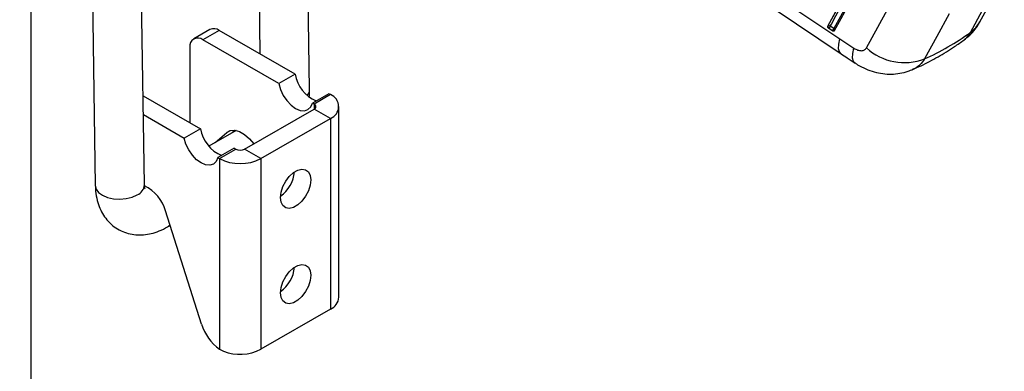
# Model space of a CAD drawing. Header units: millimetres. Extents: x 33 to 407, y 8 to 289.
# Tile 22 of 24: x 326 to 406, y 204 to 233. Entities that reach past the tile are written whole.
import ezdxf

# ---------------------------------------------------------------- set-up
doc = ezdxf.new("R2010")
doc.units = ezdxf.units.MM
doc.layers.add('FORMATO', color=179, linetype='Continuous')
doc.styles.add('SLDTEXTSTYLE0', font='TXT', dxfattribs={"width": 0.75})
doc.dimstyles.new('SLDDIMSTYLE2', dxfattribs={"dimtxt": 3.5, "dimasz": 3.302, "dimexe": 0, "dimexo": 0.0625, "dimgap": 0.875, "dimtad": 1, "dimdec": 0, "dimrnd": 1e-09, "dimzin": 12, "dimdsep": 46, "dimtxsty": 'SLDTEXTSTYLE0', "dimsah": 1, "dimcen": 0.09, "dimadec": 0, "dimazin": 3, "dimtfac": 1, "dimtdec": 0, "dimtofl": 0, "dimtmove": 0, "dimatfit": 3, "dimfxl": 0, "dimfrac": 2, "dimtolj": 1, "dimtzin": 12, "dimarcsym": 0})

# ---------------------------------------------------------------- blocks, each defined once
blk = doc.blocks.new('_D_13')
at = {"layer": 'FORMATO', "color": 7}
for p, q in [((309.589, 263.248), (328.039, 263.248)), ((327.039, 263.248), (327.039, 136.283)), ((289.789, 136.283), (328.039, 136.283))]:
    blk.add_line(p, q, dxfattribs=at)
for points in [[(327.039, 263.248), (326.531, 259.946), (327.547, 259.946)], [(327.039, 136.283), (327.547, 139.585), (326.531, 139.585)]]:
    blk.add_solid(points, dxfattribs=at)
at = {"layer": 'FORMATO', "color": 7, "insert": (322.528, 191.528), "char_height": 3.5, "attachment_point": 1, "rotation": 90, "style": 'SLDTEXTSTYLE0'}
blk.add_mtext('127', dxfattribs=at)

msp = doc.modelspace()

# ---------------------------------------------------------------- linework, layer by layer
at = {"color": 7, "linetype": 'Continuous', "lineweight": 25}
for p, q in [((331.5932, 264.43), (332.2707, 219.2147)), ((336.2703, 219.2746), (335.5932, 264.4577)), ((345.5424, 237.8756), (345.6615, 229.9226)), ((391.85, 232.1895), (394.3546, 236.7887)), ((349.7053, 227.0305), (349.5761, 235.6526)), ((385.8374, 235.8347), (392.8296, 231.1593)), ((404.2242, 232.5348), (406.209, 236.1778)), ((394.9944, 230.415), (397.0069, 234.0778)), ((341.6006, 231.9082), (340.2748, 231.1428)), ((342.3506, 231.834), (341.0248, 231.0686)), ((348.5225, 228.271), (342.3506, 231.834)), ((391.8678, 232.1997), (391.85, 232.1895)), ((391.9419, 231.9896), (391.9098, 232.015)), ((392.2337, 231.7989), (391.9419, 231.9896)), ((392.3452, 231.9802), (392.0534, 232.1708)), ((347.1966, 227.5056), (341.0248, 231.0686)), ((392.8296, 231.1593), (393.9628, 230.4024)), ((339.9641, 230.4561), (339.9641, 224.4137)), ((348.5225, 228.271), (347.1966, 227.5056)), ((351.2611, 226.69), (349.9352, 225.9247)), ((351.3944, 226.6131), (351.2611, 226.69)), ((336.1616, 226.5284), (340.8327, 223.8318)), ((350.0685, 225.8477), (349.9352, 225.9247)), ((351.3944, 226.6131), (350.0685, 225.8477)), ((344.4117, 222.1739), (350.0685, 225.4395)), ((351.3944, 224.6741), (350.0685, 225.4395)), ((352.09, 210.1293), (352.09, 225.6436)), ((336.1847, 224.9842), (339.5068, 223.0664)), ((339.9641, 224.4137), (339.9664, 224.3319)), ((345.7375, 221.4085), (351.3944, 224.6741)), ((351.3944, 224.6741), (351.3944, 209.1599)), ((340.8327, 223.8318), (339.5068, 223.0664)), ((343.7349, 223.695), (341.5179, 222.4152)), ((342.0285, 222.7099), (342.9775, 223.5306)), ((343.3544, 223.4753), (343.6283, 223.7123)), ((341.5041, 222.432), (341.5508, 222.4341)), ((343.5713, 222.2508), (342.2455, 221.4854)), ((342.3788, 221.4085), (343.7046, 222.1739)), ((343.5713, 222.2508), (343.7046, 222.1739)), ((345.7375, 221.4085), (344.4117, 222.1739)), ((342.2455, 221.4854), (342.3788, 221.4085)), ((342.3788, 221.4085), (342.3788, 205.9017)), ((345.7375, 221.4085), (345.7375, 205.8942)), ((340.9188, 207.9377), (337.9794, 217.1457)), ((338.1482, 215.8512), (338.3546, 215.9703)), ((351.3944, 209.1599), (345.7375, 205.8942)), ((342.3788, 205.9017), (342.6886, 205.7435))]:
    msp.add_line(p, q, dxfattribs=at)
at = {"color": 8, "linetype": 'Continuous', "lineweight": 25}
for p, q in [((350.0685, 225.8477), (350.0685, 225.4395)), ((343.2251, 223.6736), (342.9775, 223.5306))]:
    msp.add_line(p, q, dxfattribs=at)
at = {"color": 7, "linetype": 'Continuous', "lineweight": 25, "flags": 128}
for points in [[(394.3724, 236.7989), (393.1148, 234.4896), (391.8678, 232.1997)], [(394.8588, 236.3689), (394.7659, 236.1983), (394.3943, 235.5159), (392.9077, 232.7861), (392.3728, 231.8039)], [(403.4506, 231.6757), (404.4328, 233.4805), (405.4317, 235.3162)], [(385.9422, 234.6134), (387.4801, 233.5852), (392.9346, 229.9386)], [(401.7365, 233.1853), (400.7216, 231.3395), (399.7229, 229.5233)], [(347.1966, 227.5056), (347.3361, 227.0272), (347.5605, 226.5554), (347.8544, 226.1229), (348.1974, 225.7595), (348.5659, 225.4903), (348.9345, 225.334), (349.2775, 225.3013), (349.5714, 225.3946), (349.7958, 225.6072), (349.9352, 225.9247)], [(342.9775, 223.5306), (343.2688, 223.6873), (343.6217, 223.713), (344.0133, 223.606), (344.4183, 223.3733), (344.8104, 223.0299), (345.1591, 222.6053)], [(342.2455, 221.4854), (342.106, 221.168), (341.8816, 220.9553), (341.5877, 220.8621), (341.2447, 220.8948), (340.8762, 221.0511), (340.5076, 221.3203), (340.1646, 221.6837), (339.8707, 222.1162), (339.6463, 222.588), (339.5068, 223.0664)], [(347.3285, 218.2443), (347.3786, 218.6758), (347.5249, 219.1302), (347.7556, 219.5707), (348.0519, 219.9617), (348.3898, 220.2713), (348.742, 220.4747), (349.08, 220.5552), (349.3763, 220.5063), (349.6069, 220.3321), (349.7533, 220.0466), (349.8034, 219.673), (349.7533, 219.2414), (349.6069, 218.787), (349.3763, 218.3465), (349.08, 217.9555), (348.742, 217.6459), (348.3898, 217.4425), (348.0519, 217.362), (347.7556, 217.4109), (347.5249, 217.5851), (347.3786, 217.8706), (347.3285, 218.2443)], [(347.3285, 210.4871), (347.3786, 210.9186), (347.5249, 211.3731), (347.7556, 211.8136), (348.0519, 212.2045), (348.3898, 212.5142), (348.742, 212.7175), (349.08, 212.798), (349.3763, 212.7492), (349.6069, 212.575), (349.7533, 212.2895), (349.8034, 211.9158), (349.7533, 211.4843), (349.6069, 211.0299), (349.3763, 210.5894), (349.08, 210.1984), (348.742, 209.8887), (348.3898, 209.6854), (348.0519, 209.6049), (347.7556, 209.6537), (347.5249, 209.828), (347.3786, 210.1135), (347.3285, 210.4871)]]:
    msp.add_lwpolyline(points, dxfattribs=at)
at = {"color": 8, "linetype": 'Continuous', "lineweight": 25, "flags": 128}
for points in [[(392.0534, 232.1708), (392.1464, 232.3414), (392.518, 233.0239), (394.0046, 235.7536), (394.5477, 236.7509)], [(394.8188, 236.5225), (394.7383, 236.3746), (394.3666, 235.6922), (392.8801, 232.9624), (392.3452, 231.9802)], [(392.9348, 229.9384), (392.8082, 230.0828), (392.7348, 230.3483), (392.7421, 230.7111), (392.8296, 231.1593)], [(394.07, 229.1803), (393.9457, 229.3209), (393.8701, 229.5869), (393.8759, 229.9514), (393.9628, 230.4024)], [(332.2707, 219.2147), (332.3388, 218.9315), (332.5385, 218.6599), (332.8563, 218.4282), (333.2705, 218.2521), (333.7528, 218.1437), (334.2704, 218.1103), (334.788, 218.1542), (335.2703, 218.2724), (335.6845, 218.4568)], [(338.1485, 215.8513), (338.1656, 215.8616), (338.34, 216.016)]]:
    msp.add_lwpolyline(points, dxfattribs=at)
at = {"color": 8, "linetype": 'Continuous', "lineweight": 25}
for centre, radius, start, end in [((402.0184, 233.7431), 2.515, 304.712754, 331.265457), ((392.2653, 231.871), 0.1352, 349.769416, 53.81994), ((348.9622, 227.0323), 0.7431, 317.865642, 359.860246), ((335.3265, 219.332), 0.9455, 292.24828, 356.521627)]:
    msp.add_arc(centre, radius, start, end, dxfattribs=at)
at = {"color": 7, "linetype": 'Continuous', "lineweight": 25}
for centre, radius, start, end in [((341.9112, 231.2206), 0.7545, 54.382445, 114.307012), ((392.0474, 232.1435), 0.1883, 162.608753, 223.01494), ((391.939, 232.0465), 0.1689, 47.354049, 114.92942), ((391.6516, 232.2931), 0.42, 313.723929, 343.072111), ((391.9433, 232.1025), 0.42, 313.725846, 343.070915), ((340.6107, 230.561), 0.6551, 50.796716, 189.214036), ((398.0833, 233.8114), 4.5909, 227.715097, 290.92485), ((351.3373, 228.7399), 2.8536, 189.456755, 247.496207), ((349.9911, 225.6436), 0.2183, 290.783407, 69.216686), ((351.0264, 225.6436), 1.037, 290.783427, 69.216592), ((343.6475, 224.3007), 2.8536, 189.456755, 247.496207), ((344.0581, 222.8562), 0.7685, 242.609626, 297.390344), ((344.0581, 224.6497), 3.6504, 242.609667, 297.390327), ((345.797, 220.5571), 2.6867, 304.840235, 355.165102), ((334.9105, 216.3146), 3.1794, 15.153002, 64.63978), ((345.797, 212.8), 2.6868, 304.840721, 355.164692), ((350.932, 210.2259), 1.162, 293.446126, 355.23375), ((344.723, 209.1241), 3.9849, 197.320069, 233.964446), ((344.0459, 209.2011), 3.7144, 248.566833, 297.091625)]:
    msp.add_arc(centre, radius, start, end, dxfattribs=at)
msp.add_ellipse((386.6355, 270.2351), major_axis=(-9.7413, 41.8299), ratio=0.6609802, start_param=3.2656399, end_param=3.4137563, dxfattribs=at)
for points, knots in [([(402.9392, 231.07), (403.0943, 231.1896), (403.4228, 231.4433), (403.8359, 231.9242), (404.1091, 232.2987), (404.2113, 232.5171), (404.2209, 232.5376)], [0, 0, 0, 0, 0.2978661, 0.631146, 0.9652326, 1, 1, 1, 1]), ([(391.9098, 232.015), (391.8977, 232.0279), (391.8735, 232.0537), (391.8497, 232.099), (391.8391, 232.1426), (391.8419, 232.1726), (391.8483, 232.186), (391.85, 232.1895)], [0, 0, 0, 0, 0.2321844, 0.464459, 0.6945994, 0.9210657, 1, 1, 1, 1]), ([(392.3728, 231.8039), (392.3724, 231.8031), (392.3666, 231.7928), (392.3504, 231.7775), (392.3167, 231.7692), (392.2764, 231.7758), (392.2478, 231.7897), (392.2339, 231.7987), (392.2337, 231.7989)], [0, 0, 0, 0, 0.0203282, 0.2639757, 0.5076299, 0.7512738, 0.9949312, 1, 1, 1, 1]), ([(398.7744, 228.6666), (398.996, 228.7644), (399.6907, 229.0711), (400.8281, 229.6761), (401.9938, 230.3876), (402.6819, 230.8834), (402.9396, 231.0691)], [0, 0, 0, 0, 0.1525015, 0.4781039, 0.8045748, 1, 1, 1, 1]), ([(392.9346, 229.9387), (393.1003, 229.8278), (393.479, 229.5745), (393.858, 229.3222), (394.0712, 229.1802)], [0, 0, 0, 0, 0.4374938, 1, 1, 1, 1]), ([(393.9628, 230.4024), (393.9656, 230.4005), (394.0686, 230.332), (394.2808, 230.2248), (394.5367, 230.1774), (394.7556, 230.2037), (394.9045, 230.2804), (394.9707, 230.3795), (394.9944, 230.415)], [0, 0, 0, 0, 0.0066595, 0.2518135, 0.4971834, 0.6319876, 0.8679806, 1, 1, 1, 1]), ([(394.0772, 229.1908), (394.143, 229.1424), (394.4108, 228.9455), (394.9316, 228.6955), (395.6184, 228.4454), (396.3202, 228.3054), (397.0237, 228.2655), (397.7157, 228.3334), (398.305, 228.4672), (398.6423, 228.6177), (398.7692, 228.6743)], [0, 0, 0, 0, 0.0493755, 0.2008727, 0.3486056, 0.493439, 0.6352337, 0.7758676, 0.9157104, 1, 1, 1, 1]), ([(349.6721, 226.4147), (349.687, 226.56), (349.7082, 226.7671), (349.706, 226.97), (349.7053, 227.0305)], [0, 0, 0, 0, 0.7019445, 1, 1, 1, 1]), ([(332.2707, 219.2147), (332.2766, 219.0634), (332.2927, 218.6458), (332.4051, 218.0202), (332.6278, 217.3639), (332.927, 216.7997), (333.3166, 216.2911), (333.7956, 215.8583), (334.3531, 215.5231), (334.9484, 215.304), (335.5661, 215.1968), (336.197, 215.196), (336.8356, 215.3006), (337.4947, 215.507), (337.9233, 215.7327), (338.1482, 215.8512)], [0, 0, 0, 0, 0.0522661, 0.1443006, 0.2234694, 0.2995407, 0.3732346, 0.4532808, 0.5304612, 0.6057507, 0.6802117, 0.755194, 0.8320319, 0.9118171, 1, 1, 1, 1]), ([(336.3143, 218.9613), (336.313, 218.9636), (336.3102, 218.9688), (336.2788, 219.0845), (336.2728, 219.2196), (336.2703, 219.2746)], [0, 0, 0, 0, 0.3167004, 0.7215937, 1, 1, 1, 1])]:
    msp.add_open_spline(points, degree=3, knots=knots, dxfattribs=at)
at = {"color": 8, "linetype": 'Continuous', "lineweight": 25}
for points, knots in [([(402.9332, 231.0778), (403.0153, 231.1365), (403.2244, 231.2862), (403.3651, 231.5284), (403.4506, 231.6757)], [0, 0, 0, 0, 0.3921052, 1, 1, 1, 1]), ([(399.7229, 229.5233), (399.604, 229.3563), (399.38, 229.0415), (399.0427, 228.7743), (398.8246, 228.6974), (398.7679, 228.6774)], [0, 0, 0, 0, 0.4554379, 0.858446, 1, 1, 1, 1])]:
    msp.add_open_spline(points, degree=3, knots=knots, dxfattribs=at)

# ---------------------------------------------------------------- dimensions: what is measured, and where the dimension line sits
at = {"layer": 'FORMATO', "color": 7}
dim = msp.add_linear_dim(base=(327.0393, 136.2834), p1=(308.5894, 263.248), p2=(288.7893, 136.2834), angle=90, dimstyle='SLDDIMSTYLE2', dxfattribs=at)
dim.commit()
dim.dimension.update_dxf_attribs({"geometry": '_D_13', "text_midpoint": (327.0393, 195.4071), "dimtype": 160})

doc.saveas('drawing.dxf')
